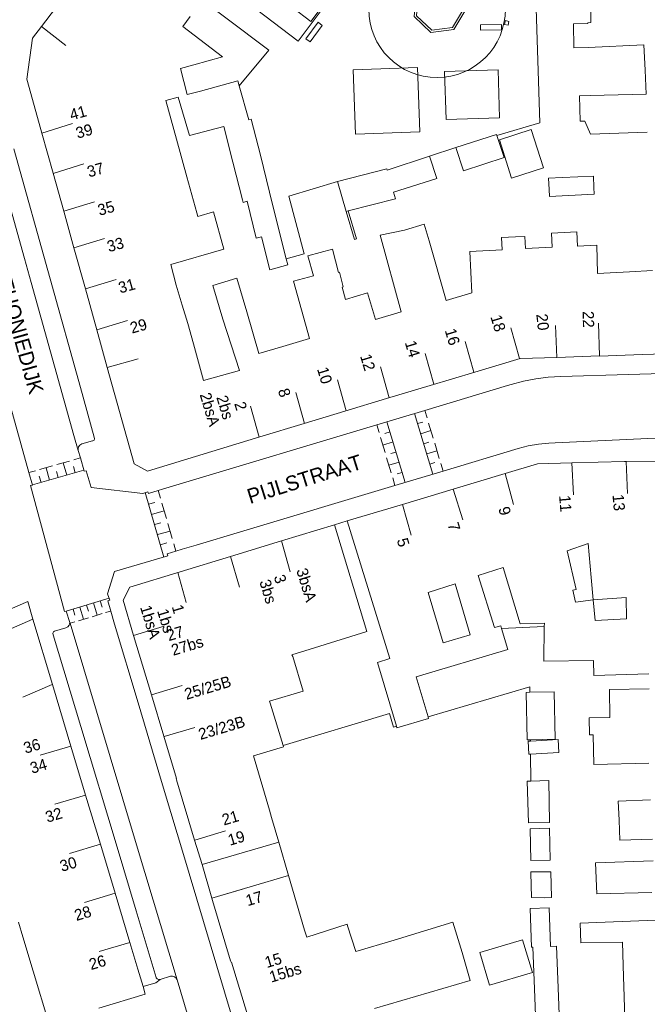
# Model space of a CAD drawing. Header units: metres. Extents: x 134994 to 136506, y 457393 to 459006.
# Tile 42 of 171: x 135901 to 135960, y 457548 to 457640. Entities that reach past the tile are written whole.
import ezdxf
from ezdxf.enums import TextEntityAlignment as Align

# ---------------------------------------------------------------- set-up
doc = ezdxf.new("R2010")
doc.units = ezdxf.units.M
for name, color, linetype, lineweight in [('B-WE-GR-BOOM-S', 250, 'Continuous', 13), ('B-WE-KG_BEBOUWING', 251, 'Continuous', 20), ('B-WE-KG_BEBOUWING TUSSENMUUR', 251, 'Continuous', 5), ('B-WE-KG_HUISNR', 251, 'Continuous', 5), ('B-WE-KG_ONDERGROND_REST', 251, 'Continuous', 5), ('B-WE-KG_STRAATNAAM', 251, 'Continuous', 5)]:
    doc.layers.add(name, color=color, linetype=linetype, lineweight=lineweight)
doc.styles.add('Styledgn000', font='dgn000.shx')

# ---------------------------------------------------------------- blocks, each defined once
blk = doc.blocks.new('SGR-BOOM_02')
blk.add_circle((0, 0), 6.4)

msp = doc.modelspace()

# ---------------------------------------------------------------- linework, layer by layer
at = {"layer": 'B-WE-KG_BEBOUWING', "flags": 128}
for points in [[(135908.029, 457645.85), (135903.275, 457639.6), (135902.439, 457638.501), (135901.897, 457634.669), (135903.072, 457630.5), (135903.318, 457629.618), (135904.382, 457625.842), (135905.37, 457622.291), (135906.324, 457618.86), (135907.395, 457615.013), (135908.463, 457611.182), (135909.444, 457607.652), (135911.956, 457598.63), (135913.221, 457597.936), (135923.732, 457601.154), (135927.866, 457602.403), (135931.7, 457603.563), (135935.576, 457604.735), (135939.693, 457605.979), (135943.846, 457607.217), (135948.108, 457608.489), (135951.543, 457608.605), (135955.549, 457608.74), (135955.549, 457608.726), (135959.569, 457608.876), (135965.711, 457609.05)], [(135954.706, 457642.054), (135954.726, 457639.963), (135954.427, 457639.942), (135954.429, 457639.872), (135953.086, 457639.838), (135953.142, 457637.607), (135954.485, 457637.641), (135959.7, 457637.867), (135959.803, 457635.511), (135959.902, 457633.258), (135954.667, 457633.12), (135953.676, 457633.094), (135953.738, 457630.715), (135954.155, 457630.735), (135954.681, 457629.497), (135960.012, 457629.711)], [(135960.494, 457616.727), (135958.328, 457616.609), (135955.358, 457616.447), (135955.292, 457619.103), (135953.475, 457619.006), (135953.403, 457620.355), (135951.046, 457620.229), (135951.116, 457618.92), (135948.61, 457618.786), (135948.548, 457619.934), (135947.662, 457619.886), (135946.35, 457619.816), (135946.412, 457618.667), (135943.394, 457618.506), (135943.568, 457614.635), (135941.182, 457613.924), (135939.576, 457619.518), (135939.131, 457621.066), (135937.267, 457620.53), (135934.988, 457620.043), (135936.975, 457612.863), (135934.547, 457612.156), (135933.797, 457614.645), (135931.738, 457614.025), (135931.437, 457615.185), (135931.534, 457615.21), (135931.179, 457616.575), (135931.084, 457616.546), (135930.517, 457618.731), (135928.218, 457618.11), (135928.755, 457616.251), (135926.876, 457615.744), (135928.375, 457610.358), (135925.891, 457609.631), (135923.62, 457608.967), (135922.52, 457612.876), (135921.573, 457616.026), (135919.312, 457615.346), (135920.259, 457612.196), (135921.827, 457607.358), (135918.452, 457606.43), (135917.506, 457609.867), (135916.98, 457611.781), (135916.463, 457613.505), (135915.906, 457615.359), (135915.392, 457617.311), (135920.345, 457618.734), (135919.39, 457622.231), (135917.918, 457621.806), (135917.825, 457622.145), (135916.895, 457625.518), (135915.92, 457629.055), (135914.926, 457632.661), (135916.088, 457632.981), (135917.133, 457629.393), (135920.346, 457630.236), (135921.202, 457626.873), (135922.108, 457623.368), (135922.171, 457623.123), (135922.552, 457623.225), (135923.4, 457619.759), (135923.869, 457619.904), (135924.649, 457616.79), (135926.339, 457617.279), (135926.203, 457617.821), (135925.552, 457620.423), (135924.635, 457624.09), (135923.775, 457627.528), (135922.914, 457630.91), (135922.689, 457630.851), (135921.806, 457634.033), (135921.678, 457634.496), (135918.182, 457633.546), (135916.928, 457633.211), (135916.293, 457635.671), (135917.558, 457635.997), (135920.223, 457636.763), (135916.508, 457639.607), (135917.219, 457640.527)], [(135917.219, 457640.527), (135916.508, 457639.607)], [(135949.147, 457629.934), (135950.278, 457626.348), (135947.289, 457625.404), (135946.158, 457628.991), (135949.147, 457629.934)], [(135960.163, 457578.957), (135954.988, 457578.797), (135954.961, 457580.195), (135950.336, 457580.149), (135950.365, 457583.378), (135950.368, 457583.702), (135948.103, 457583.63), (135946.503, 457588.924), (135944.177, 457588.182), (135945.699, 457583.287), (135946.303, 457583.466), (135946.364, 457583.197), (135946.947, 457581.239), (135938.378, 457578.688), (135939.489, 457574.925), (135939.531, 457574.781), (135936.565, 457573.898), (135936.52, 457574.049), (135934.752, 457580.035), (135935.889, 457580.387), (135931.904, 457593.278), (135937.077, 457594.833), (135941.825, 457596.258), (135946.697, 457597.723), (135949.732, 457598.636), (135952.939, 457598.716), (135957.874, 457598.833), (135958.017, 457598.835), (135962.12, 457598.885)], [(135896.237, 457581.361), (135902.476, 457584.079), (135904.306, 457577.972), (135906.037, 457572.198), (135907.415, 457567.6), (135908.793, 457563.003), (135910.171, 457558.405), (135911.549, 457553.807), (135912.3, 457551.303), (135912.796, 457549.656), (135913.003, 457548.967), (135908.646, 457547.654)], [(135960.157, 457570.576), (135954.989, 457570.478), (135954.936, 457573.239), (135954.597, 457573.233), (135954.567, 457574.833), (135956.509, 457574.88), (135956.483, 457577.506), (135960.172, 457577.546)], [(135960.491, 457563.478), (135957.431, 457563.387), (135957.361, 457565.244), (135957.294, 457567.038), (135960.314, 457567.15)], [(135949.116, 457561.46), (135949.044, 457564.451), (135950.845, 457564.495), (135950.916, 457561.503), (135949.116, 457561.46)], [(135960.437, 457558.471), (135955.299, 457558.35), (135955.166, 457561.27), (135960.562, 457561.458)], [(135922.567, 457547.025), (135921.088, 457551.953), (135921.03, 457551.936), (135920.987, 457552.08), (135919.308, 457557.736), (135919.244, 457557.95), (135926.416, 457560.067), (135927.926, 457554.957), (135928.128, 457554.296), (135931.911, 457555.502), (135931.944, 457555.345), (135932.729, 457552.942), (135936.305, 457554.024), (135941.798, 457555.706), (135942.682, 457552.841), (135943.42, 457550.238), (135934.452, 457547.613)], [(135950.94, 457553.425), (135950.814, 457557.04), (135949.026, 457556.978), (135949.153, 457553.353), (135949.276, 457553.358), (135949.153, 457553.353), (135949.026, 457556.978), (135950.814, 457557.04), (135950.94, 457553.425), (135951.497, 457553.447), (135951.654, 457549.534), (135951.819, 457545.404), (135949.598, 457545.315), (135949.432, 457549.445), (135949.276, 457553.358)], [(135961.322, 457543.793), (135959.344, 457543.732), (135958.007, 457543.691), (135957.944, 457545.729), (135957.821, 457549.672), (135957.793, 457550.579), (135957.726, 457552.735), (135957.692, 457553.824), (135953.778, 457553.749), (135953.71, 457555.618), (135960.775, 457555.871)], [(135903.97, 457546.25), (135902.513, 457551.102), (135901.546, 457554.322), (135901.134, 457555.699)], [(135944.331, 457552.869), (135948.338, 457554.055), (135949.251, 457550.968), (135945.245, 457549.782), (135944.331, 457552.869)]]:
    msp.add_lwpolyline(points, dxfattribs=at)
for points in [[(135928.327, 457643.002), (135928.144, 457643.141), (135926.799, 457641.374), (135928.51, 457640.072), (135929.855, 457641.839)], [(135942.091, 457628.25), (135945.895, 457629.49), (135945.926, 457629.395), (135946.604, 457627.313), (135942.8, 457626.074)], [(135935.649, 457626.152), (135935.624, 457626.249), (135930.986, 457625.065), (135931.814, 457622.265), (135932.008, 457622.315), (135936.428, 457623.452), (135936.246, 457624.087), (135940.307, 457625.366), (135939.629, 457627.448)], [(135952.045, 457625.449), (135954.97, 457625.577), (135955.012, 457624.52), (135955.037, 457623.886), (135950.862, 457623.667), (135950.827, 457624.325), (135950.769, 457625.402)], [(135911.911, 457582.563), (135913.589, 457576.998), (135914.743, 457573.131), (135915.931, 457569.153), (135915.908, 457569.146), (135915.933, 457569.044), (135917.624, 457563.391), (135918.314, 457561.084), (135925.501, 457563.194), (135924.818, 457565.513), (135924.619, 457566.19), (135923.125, 457571.274), (135925.956, 457572.124), (135925.918, 457572.258), (135924.697, 457576.202), (135924.638, 457576.391), (135927.783, 457577.331), (135926.815, 457580.586), (135926.728, 457580.741), (135928.846, 457581.403), (135933.732, 457582.931), (135930.718, 457592.917), (135925.753, 457591.405), (135920.987, 457589.954), (135911.57, 457587.086), (135910.921, 457585.846)], [(135939.483, 457586.572), (135940.884, 457581.864), (135943.435, 457582.618), (135942.025, 457587.374)], [(135955.119, 457583.951), (135958.062, 457584.109), (135958.022, 457586.119), (135954.954, 457585.878)], [(135949.018, 457577.23), (135951.289, 457577.275), (135951.377, 457572.829), (135949.065, 457572.782), (135948.749, 457572.776), (135948.661, 457577.223)], [(135948.857, 457572.653), (135949.066, 457572.665), (135951.661, 457572.816), (135951.732, 457571.586), (135949.079, 457571.439), (135948.928, 457571.431)], [(135950.864, 457565.047), (135948.871, 457565.002), (135948.775, 457568.907), (135949.106, 457568.915), (135950.775, 457568.957)], [(135951.043, 457557.995), (135950.354, 457557.992), (135949.153, 457557.996), (135949.106, 457560.305), (135949.09, 457560.416), (135950.291, 457560.412), (135950.98, 457560.415)]]:
    msp.add_lwpolyline(points, close=True, dxfattribs=at)
at = {"layer": 'B-WE-KG_BEBOUWING'}
msp.add_lwpolyline([(135954.485, 457591.158), (135952.52, 457590.48), (135953.334, 457586.863), (135953.052, 457586.784), (135953.295, 457585.66), (135954.954, 457585.878), (135954.767, 457587.982)], close=True, dxfattribs=at)
for points in [[(135925.501, 457563.194), (135926.416, 457560.067)], [(135918.314, 457561.084), (135919.244, 457557.95)]]:
    msp.add_lwpolyline(points, dxfattribs=at)
at = {"layer": 'B-WE-KG_BEBOUWING TUSSENMUUR'}
for p, q in [((135903.275, 457639.598), (135905.563, 457637.812)), ((135903.318, 457629.618), (135906.187, 457630.496)), ((135904.374, 457625.84), (135907.243, 457626.718)), ((135905.37, 457622.291), (135908.239, 457623.169)), ((135906.324, 457618.86), (135909.193, 457619.738)), ((135907.395, 457615.013), (135910.264, 457615.891)), ((135908.462, 457611.182), (135911.331, 457612.06)), ((135948.038, 457608.487), (135947.233, 457611.377)), ((135951.543, 457608.599), (135951.428, 457611.597)), ((135955.549, 457608.74), (135955.445, 457611.798)), ((135943.766, 457607.211), (135942.961, 457610.101)), ((135909.444, 457607.652), (135912.329, 457608.473)), ((135940.023, 457606.08), (135939.217, 457608.969)), ((135935.838, 457604.814), (135935.032, 457607.704)), ((135931.804, 457603.595), (135930.999, 457606.485)), ((135927.901, 457602.414), (135927.096, 457605.304)), ((135923.669, 457601.135), (135922.863, 457604.025)), ((135952.939, 457598.717), (135953.108, 457595.722)), ((135958.017, 457598.836), (135958.145, 457595.84)), ((135946.697, 457597.723), (135947.48, 457594.826)), ((135941.84, 457596.264), (135942.729, 457593.399)), ((135937.077, 457594.833), (135937.883, 457591.943)), ((135925.753, 457591.405), (135926.58, 457588.521)), ((135920.987, 457589.954), (135921.812, 457587.068)), ((135916.041, 457588.447), (135916.842, 457585.645)), ((135911.911, 457582.563), (135914.781, 457583.437)), ((135901.53, 457576.768), (135904.282, 457577.963)), ((135913.59, 457576.993), (135916.459, 457577.866)), ((135914.757, 457573.084), (135917.633, 457573.941)), ((135906.037, 457572.198), (135903.164, 457571.337)), ((135907.415, 457567.6), (135904.542, 457566.739)), ((135917.63, 457563.393), (135920.508, 457564.242)), ((135908.793, 457563.003), (135905.92, 457562.142)), ((135919.244, 457557.95), (135922.114, 457558.797)), ((135910.171, 457558.405), (135907.298, 457557.544)), ((135911.549, 457553.807), (135908.676, 457552.946))]:
    msp.add_line(p, q, dxfattribs=at)
at = {"layer": 'B-WE-KG_ONDERGROND_REST'}
for p, q in [((135949.943, 457630.559), (135949.37, 457647.979)), ((135949.943, 457630.559), (135945.926, 457629.395)), ((135942.091, 457628.25), (135939.629, 457627.448)), ((135899.05, 457627.32), (135901.682, 457617.865)), ((135931.814, 457622.265), (135932.589, 457619.648)), ((135932.008, 457622.315), (135932.781, 457619.703)), ((135932.589, 457619.648), (135932.781, 457619.703)), ((135901.682, 457617.865), (135902.312, 457615.631)), ((135926.203, 457617.821), (135927.871, 457618.298)), ((135897.354, 457614.833), (135902.111, 457597.814)), ((135902.312, 457615.631), (135906.326, 457601.295)), ((135938.221, 457603.353), (135939.926, 457597.659)), ((135939.179, 457603.64), (135939.392, 457602.928)), ((135934.675, 457602.29), (135934.888, 457601.578)), ((135935.633, 457602.577), (135937.34, 457596.883)), ((135938.505, 457602.404), (135938.984, 457602.548)), ((135939.534, 457602.454), (135939.961, 457601.03)), ((135906.326, 457601.295), (135906.721, 457599.887)), ((135935.03, 457601.104), (135935.457, 457599.68)), ((135935.917, 457601.628), (135935.438, 457601.485)), ((135938.79, 457601.455), (135939.748, 457601.742)), ((135908.071, 457600.776), (135907.059, 457600.488)), ((135936.202, 457600.679), (135935.244, 457600.392)), ((135939.074, 457600.506), (135939.553, 457600.65)), ((135940.103, 457600.556), (135940.529, 457599.132)), ((135906.314, 457599.007), (135906.914, 457599.178)), ((135935.599, 457599.206), (135936.026, 457597.782)), ((135936.486, 457599.73), (135936.007, 457599.587)), ((135939.358, 457599.557), (135940.316, 457599.844)), ((135903.11, 457598.097), (135904.312, 457598.438)), ((135904.039, 457597.111), (135903.711, 457598.268)), ((135904.712, 457598.552), (135905.912, 457598.893)), ((135905.641, 457597.566), (135905.312, 457598.722)), ((135906.442, 457597.794), (135906.278, 457598.372)), ((135936.771, 457598.781), (135935.813, 457598.494)), ((135939.642, 457598.608), (135940.121, 457598.752)), ((135940.671, 457598.658), (135940.884, 457597.946)), ((135902.11, 457597.813), (135902.71, 457597.984)), ((135902.439, 457596.657), (135907.242, 457598.021)), ((135903.239, 457596.884), (135903.075, 457597.463)), ((135904.841, 457597.339), (135904.676, 457597.917)), ((135936.169, 457597.308), (135936.382, 457596.596)), ((135937.055, 457597.832), (135936.576, 457597.689)), ((135913.001, 457595.93), (135914.752, 457589.9)), ((135913.289, 457595.857), (135914.221, 457596.132)), ((135914.219, 457596.138), (135914.427, 457595.42)), ((135913.318, 457594.841), (135913.908, 457595.012)), ((135914.565, 457594.946), (135914.978, 457593.523)), ((135913.593, 457593.893), (135914.771, 457594.235)), ((135913.868, 457592.944), (135914.458, 457593.115)), ((135915.116, 457593.049), (135915.529, 457591.626)), ((135930.718, 457592.917), (135931.904, 457593.278)), ((135914.144, 457591.995), (135915.322, 457592.337)), ((135914.419, 457591.046), (135915.009, 457591.218)), ((135915.667, 457591.151), (135915.871, 457590.448)), ((135909.609, 457586.037), (135905.606, 457584.831)), ((135907.51, 457585.405), (135907.682, 457584.834)), ((135908.148, 457585.597), (135908.492, 457584.455)), ((135908.785, 457585.789), (135908.957, 457585.218)), ((135905.929, 457583.781), (135905.604, 457584.837)), ((135906.235, 457585.02), (135906.406, 457584.45)), ((135906.872, 457585.213), (135907.216, 457584.07)), ((135908.97, 457584.599), (135908.014, 457584.311)), ((135909.767, 457584.839), (135909.288, 457584.695)), ((135906.42, 457583.83), (135905.956, 457583.69)), ((135907.695, 457584.215), (135906.739, 457583.926)), ((135904.516, 457582.969), (135905.564, 457583.274)), ((135950.365, 457583.378), (135946.364, 457583.197)), ((135912.183, 457562.95), (135915.976, 457550.299)), ((135913.978, 457550.016), (135914.385, 457550.34)), ((135914.385, 457550.34), (135915.361, 457550.629)), ((135912.796, 457549.656), (135913.978, 457550.016))]:
    msp.add_line(p, q, dxfattribs=at)
at = {"layer": 'B-WE-KG_ONDERGROND_REST', "flags": 128}
for points in [[(135924.566, 457637.364), (135916.53, 457643.456)], [(135939.819, 457639.237), (135938.387, 457640.6), (135938.559, 457642.57), (135940.205, 457643.663), (135942.087, 457643.057), (135942.787, 457641.208), (135941.777, 457639.508), (135939.819, 457639.237)], [(135923.429, 457641.175), (135927.304, 457638.225), (135930.98, 457643.119)], [(135942.727, 457641.932), (135943.008, 457641.189), (135941.9, 457639.323), (135939.751, 457639.026), (135938.179, 457640.522), (135938.368, 457642.683), (135939.235, 457643.259)], [(135928.426, 457638.148), (135929.577, 457639.703), (135929.175, 457640), (135928.024, 457638.446), (135928.426, 457638.148)], [(135944.399, 457639.257), (135946.353, 457639.285), (135946.346, 457639.785), (135944.392, 457639.757), (135944.399, 457639.257)], [(135946.625, 457639.797), (135946.966, 457639.707), (135947.059, 457640.06), (135946.718, 457640.15), (135946.625, 457639.797)], [(135924.566, 457637.364), (135921.806, 457634.033)], [(135932.475, 457635.526), (135938.499, 457635.751), (135938.723, 457629.734), (135932.7, 457629.51), (135932.475, 457635.526)], [(135941.164, 457630.88), (135946.18, 457631.025), (135946.049, 457635.528), (135941.033, 457635.382), (135941.164, 457630.88)], [(135900.696, 457628.122), (135904.091, 457615.954)], [(135930.986, 457625.065), (135926.45, 457623.717)], [(135926.45, 457623.717), (135927.871, 457618.298)], [(135904.091, 457615.954), (135906.936, 457605.774), (135908.227, 457601.119)], [(135939.179, 457603.639), (135946.924, 457605.965), (135947.262, 457606.07), (135948.406, 457606.369), (135949.568, 457606.591), (135950.742, 457606.734), (135951.923, 457606.797), (135964.582, 457607.175)], [(135934.676, 457602.287), (135939.179, 457603.639)], [(135916.19, 457596.735), (135934.676, 457602.287)], [(135908.227, 457601.119), (135908.252, 457600.984), (135908.2, 457600.858), (135908.087, 457600.78), (135908.071, 457600.776)], [(135940.884, 457597.946), (135947.913, 457600.053), (135948.853, 457600.303), (135949.811, 457600.475), (135950.779, 457600.568), (135951.385, 457600.586), (135964.729, 457601.228)], [(135907.059, 457600.488), (135906.884, 457600.392), (135906.76, 457600.237), (135906.707, 457600.045), (135906.721, 457599.887)], [(135906.721, 457599.887), (135906.936, 457599.185)], [(135906.936, 457599.185), (135907.292, 457597.957)], [(135902.111, 457597.813), (135902.431, 457596.635)], [(135907.27, 457597.951), (135907.458, 457597.989), (135907.922, 457596.414)], [(135936.382, 457596.597), (135940.884, 457597.946)], [(135902.431, 457596.635), (135902.249, 457596.589), (135903.18, 457593.127)], [(135913.289, 457595.857), (135913.233, 457596.004), (135912.762, 457595.854), (135907.922, 457596.414)], [(135916.19, 457596.735), (135914.618, 457596.262), (135914.221, 457596.132)], [(135917.752, 457591.024), (135921.904, 457592.257), (135936.382, 457596.597)], [(135905.604, 457584.837), (135905.425, 457584.8), (135903.18, 457593.127)], [(135916.442, 457590.623), (135917.752, 457591.024)], [(135915.056, 457590.199), (135915.104, 457590.003), (135910.119, 457588.54), (135909.479, 457586.447), (135909.668, 457585.85), (135909.486, 457585.799)], [(135915.056, 457590.199), (135915.871, 457590.448)], [(135915.871, 457590.448), (135916.442, 457590.623)], [(135902.476, 457584.079), (135902.003, 457585.744), (135884.32, 457578.038), (135884.991, 457576.454)], [(135909.486, 457585.799), (135909.767, 457584.839)], [(135909.767, 457584.839), (135910.124, 457583.615), (135912.339, 457576.229), (135914.286, 457569.718), (135914.907, 457567.639), (135916.474, 457562.336), (135921.053, 457547.078), (135921.116, 457546.872)], [(135905.564, 457583.274), (135905.738, 457583.371), (135905.861, 457583.529), (135905.929, 457583.781)], [(135905.956, 457583.69), (135905.929, 457583.781)], [(135912.183, 457562.95), (135905.956, 457583.69)], [(135904.376, 457582.62), (135904.357, 457582.762), (135904.417, 457582.894), (135904.516, 457582.969)], [(135914.021, 457550.499), (135912.155, 457556.753), (135910.357, 457562.73), (135906.967, 457574.017), (135904.376, 457582.62)], [(135949.018, 457577.23), (135949.013, 457577.734), (135939.489, 457574.925)], [(135936.52, 457574.049), (135936.25, 457573.969), (135935.877, 457575.233), (135925.918, 457572.258)], [(135949.066, 457572.665), (135949.065, 457572.782)], [(135949.106, 457568.915), (135949.079, 457571.439)], [(135914.385, 457550.34), (135914.242, 457550.318), (135914.108, 457550.374), (135914.023, 457550.492), (135914.021, 457550.499)], [(135915.361, 457550.629), (135915.557, 457550.648), (135915.745, 457550.588), (135915.894, 457550.459), (135915.976, 457550.299)], [(135915.976, 457550.299), (135917.718, 457544.531)]]:
    msp.add_lwpolyline(points, dxfattribs=at)

# ---------------------------------------------------------------- block references
at = {"layer": 'B-WE-GR-BOOM-S'}
msp.add_blockref('SGR-BOOM_02', (135940.321, 457641.21), dxfattribs=at)

# ---------------------------------------------------------------- texts
at = {"layer": 'B-WE-KG_HUISNR', "style": 'Styledgn000'}
for s, rotation, p in [('41', 15.596, (135905.947, 457631.298)), ('39', 15.593, (135906.521, 457629.586)), ('37', 15.5931, (135907.584, 457625.959)), ('35', 15.5934, (135908.57, 457622.364)), ('33', 15.5936, (135909.446, 457618.956)), ('31', 15.594, (135910.51, 457615.091)), ('29', 15.5946, (135911.611, 457611.332)), ('11', 274.7691, (135952.271, 457595.695)), ('13', 275.3574, (135957.268, 457595.781)), ('9', 285.1492, (135946.561, 457594.595)), ('7', 286.7179, (135941.795, 457593.117)), ('5', 286.7191, (135937.044, 457591.646)), ('3', 286.9394, (135925.527, 457588.219)), ('3bsA', 286.9394, (135927.633, 457588.823)), ('3bs', 286.9394, (135924.174, 457587.756)), ('1bsA', 286.9394, (135913.007, 457585.357)), ('1', 286.9394, (135915.973, 457585.408)), ('1bs', 286.9394, (135914.598, 457585.015)), ('27', 16.7502, (135915.048, 457582.517)), ('27bs', 16.7519, (135915.464, 457581.148)), ('25/25B', 16.6279, (135916.708, 457577.023)), ('23/23B', 16.6279, (135918.016, 457573.266)), ('21', 16.4354, (135920.211, 457565.25)), ('19', 16.4354, (135920.771, 457563.353)), ('17', 16.4354, (135922.441, 457557.694)), ('15', 16.735, (135924.227, 457551.899)), ('15bs', 16.7324, (135924.644, 457550.531))]:
    msp.add_text(s, height=1.054, rotation=rotation, dxfattribs=at).set_placement(p, align=Align.MIDDLE_LEFT)
for s, rotation, p in [('18', 286.7997, (135946.267, 457611.055)), ('20', 276.2647, (135950.305, 457611.131)), ('22', 271.6269, (135954.517, 457611.378)), ('16', 286.8014, (135941.989, 457609.783)), ('14', 286.8028, (135938.249, 457608.648)), ('12', 286.8036, (135934.06, 457607.385)), ('10', 286.8034, (135930.03, 457606.167)), ('8', 286.8477, (135926.142, 457604.92)), ('2bsA', 286.8456, (135919.521, 457602.196)), ('2bs', 286.8456, (135920.809, 457602.838)), ('2', 286.8456, (135922.052, 457603.676)), ('36', 16.6851, (135903.135, 457572.425)), ('34', 16.6851, (135903.747, 457570.545)), ('32', 16.6851, (135905.181, 457565.964)), ('30', 16.6851, (135906.539, 457561.361)), ('28', 16.6851, (135907.899, 457556.757)), ('26', 16.6851, (135909.27, 457552.157))]:
    msp.add_text(s, height=1.054, rotation=rotation, dxfattribs=at).set_placement(p, align=Align.MIDDLE_RIGHT)
at = {"layer": 'B-WE-KG_STRAATNAAM', "style": 'Styledgn000'}
for s, height, rotation, p in [('ANTHONIEDIJK', 1.39997, 285.70019, (135898.447, 457618.265)), ('PIJLSTRAAT', 1.4, 17.46109, (135922.809, 457594.861))]:
    msp.add_text(s, height=height, rotation=rotation, dxfattribs=at).set_placement(p)

doc.saveas('drawing.dxf')
